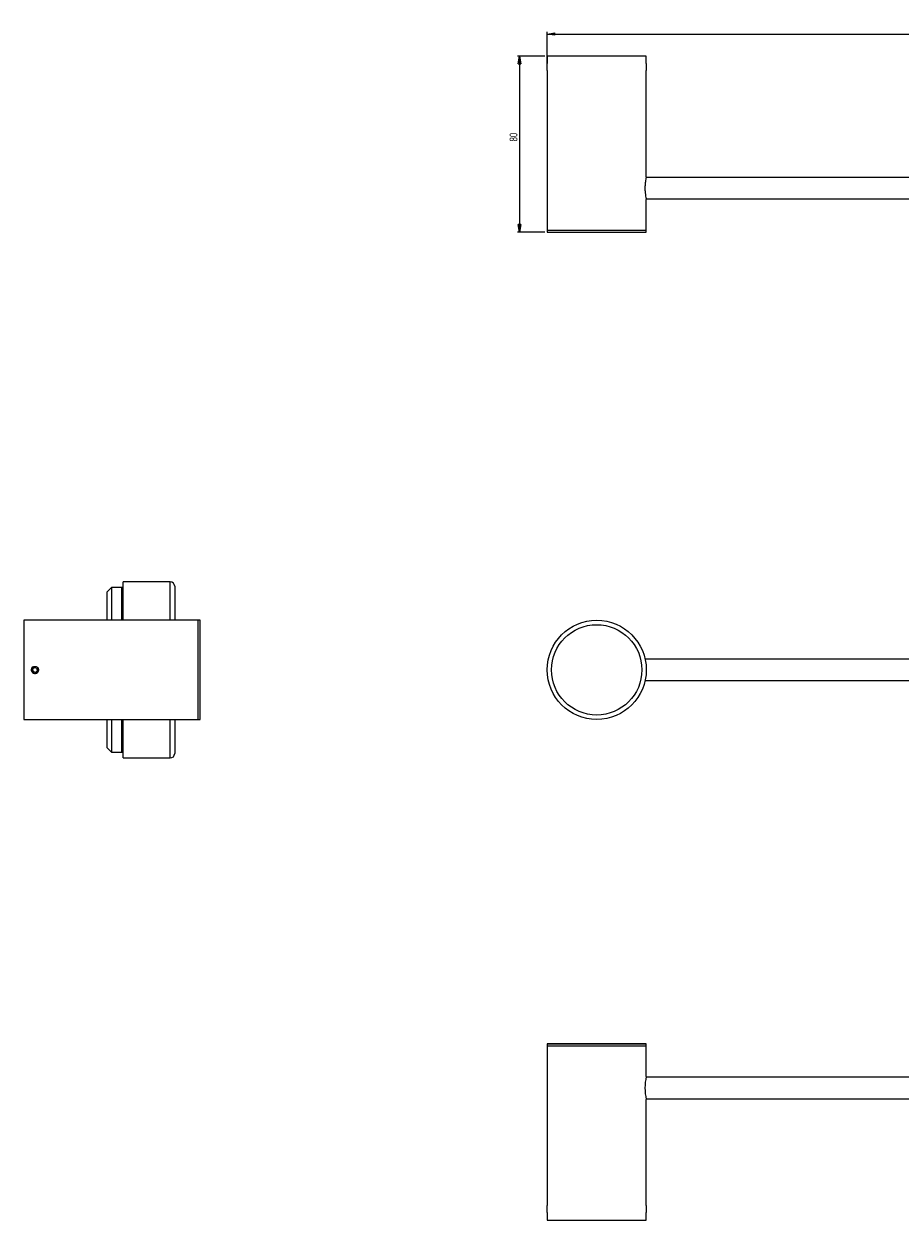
# Model space of a CAD drawing. Header units: millimetres. Extents: x 265 to 1060, y 178 to 721.
# Tile 1 of 2: x 265 to 662, y 178 to 721. Entities that reach past the tile are written whole.
import ezdxf

# ---------------------------------------------------------------- set-up
doc = ezdxf.new("R2010")
doc.units = ezdxf.units.MM
doc.styles.add('SLDTEXTSTYLE0', font='TXT', dxfattribs={"width": 0.75})
doc.dimstyles.new('SLDDIMSTYLE1', dxfattribs={"dimtxt": 3.5, "dimasz": 3.556, "dimexe": 0, "dimexo": 0.0625, "dimgap": 0.875, "dimtad": 1, "dimdec": 0, "dimrnd": 1e-09, "dimzin": 12, "dimdsep": 46, "dimtxsty": 'SLDTEXTSTYLE0', "dimblk1": 'CLOSED', "dimblk2": 'CLOSED', "dimsah": 1, "dimcen": 0.09, "dimadec": 0, "dimazin": 3, "dimtfac": 1, "dimtdec": 0, "dimtofl": 0, "dimtmove": 0, "dimatfit": 3, "dimldrblk": 'CLOSED', "dimfxl": 0, "dimfrac": 2, "dimtolj": 1, "dimtzin": 12, "dimarcsym": 0})

# ---------------------------------------------------------------- blocks, each defined once
blk = doc.blocks.new('_Closed')
at = {"color": 0, "linetype": 'ByBlock', "lineweight": -2}
for p, q in [((-1, 0.166667), (0, 0)), ((-1, 0.166667), (-1, -0.166667)), ((0, 0), (-1, -0.166667)), ((0, 0), (-1, 0))]:
    blk.add_line(p, q, dxfattribs=at)
blk = doc.blocks.new('_D_1')
at = {"color": 7, "linetype": 'Continuous', "lineweight": 0}
for p, q in [((502.29, 701.2), (502.29, 717.8)), ((502.29, 716.8), (808.79, 716.8)), ((808.79, 662.8), (808.79, 717.8))]:
    blk.add_line(p, q, dxfattribs=at)
at = {"color": 7, "linetype": 'Continuous', "lineweight": 18, "xscale": 3.556, "yscale": 3.556, "rotation": 180.0000000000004}
blk.add_blockref('_Closed', (502.29, 716.8, -9.73), dxfattribs=at)
at = {"color": 7, "linetype": 'Continuous', "lineweight": 18, "xscale": 3.556, "yscale": 3.556}
blk.add_blockref('_Closed', (808.79, 716.8, -9.73), dxfattribs=at)
at = {"color": 7, "linetype": 'Continuous', "lineweight": 18, "insert": (669.61, 721.32), "char_height": 3.5, "attachment_point": 1, "style": 'SLDTEXTSTYLE0'}
blk.add_mtext('307', dxfattribs=at)
blk = doc.blocks.new('_D_2')
at = {"color": 7, "linetype": 'Continuous', "lineweight": 0}
for p, q in [((501.29, 706.8), (488.78, 706.8)), ((489.78, 706.8), (489.78, 626.8)), ((501.29, 626.8), (488.78, 626.8))]:
    blk.add_line(p, q, dxfattribs=at)
at = {"color": 7, "linetype": 'Continuous', "lineweight": 18, "xscale": 3.556, "yscale": 3.556}
for p, rotation in [((489.78, 706.8, -9.73), 90.0000000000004), ((489.78, 626.8, -9.73), 270.0000000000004)]:
    blk.add_blockref('_Closed', p, dxfattribs=dict(at, rotation=rotation))
at = {"color": 7, "linetype": 'Continuous', "lineweight": 18, "insert": (485.27, 668.05), "char_height": 3.5, "attachment_point": 1, "rotation": 90, "style": 'SLDTEXTSTYLE0'}
blk.add_mtext('80', dxfattribs=at)

msp = doc.modelspace()

# ---------------------------------------------------------------- linework, layer by layer
at = {"color": 7, "linetype": 'Continuous', "lineweight": 25}
for p, q in [((502.29, 706.8), (502.29, 703.38)), ((547.29, 706.8), (502.29, 706.8)), ((547.29, 703.4), (547.29, 706.8)), ((502.29, 700.21), (502.29, 626.8)), ((547.29, 652), (547.29, 700.22)), ((728.79, 651.7), (547.22, 651.7)), ((547.22, 641.9), (728.79, 641.9)), ((547.29, 626.8), (547.29, 641.67)), ((502.29, 627.8), (502.29, 626.8)), ((502.29, 627.8), (547.29, 627.8)), ((502.29, 626.8), (547.29, 626.8)), ((547.29, 626.8), (547.29, 627.8)), ((331.28, 468.14), (309.88, 468.14)), ((309.88, 450.64), (309.88, 468.14)), ((304.58, 465.49), (302.58, 463.49)), ((302.58, 450.64), (302.58, 463.49)), ((309.23, 465.49), (304.58, 465.49)), ((304.58, 465.49), (304.58, 450.64)), ((309.23, 450.64), (309.23, 465.49)), ((309.88, 465.49), (309.46, 465.49)), ((309.46, 465.49), (309.46, 450.64)), ((333.28, 466.14), (333.28, 450.64)), ((344.88, 450.64), (264.88, 450.64)), ((264.88, 450.64), (264.88, 405.64)), ((344.88, 450.64), (343.88, 450.64)), ((343.88, 405.64), (343.88, 450.64)), ((344.88, 405.64), (344.88, 450.64)), ((269.64, 429.27), (268.78, 428.5)), ((269.64, 429.27), (270.74, 428.92)), ((271.08, 429.22), (270.89, 429.4)), ((729.09, 433.04), (546.75, 433.04)), ((268.78, 428.5), (269.02, 427.37)), ((270.12, 427.01), (269.02, 427.37)), ((270.98, 427.79), (270.12, 427.01)), ((270.98, 427.79), (270.74, 428.92)), ((546.75, 423.24), (729.09, 423.24)), ((264.88, 405.64), (344.88, 405.64)), ((302.58, 392.79), (302.58, 405.64)), ((304.58, 405.64), (304.58, 390.79)), ((309.23, 390.79), (309.23, 405.64)), ((309.46, 405.64), (309.46, 390.79)), ((309.88, 388.14), (309.88, 405.64)), ((333.28, 405.64), (333.28, 390.14)), ((343.88, 405.64), (344.88, 405.64)), ((302.58, 392.79), (304.58, 390.79)), ((304.58, 390.79), (309.23, 390.79)), ((309.46, 390.79), (309.88, 390.79)), ((309.88, 388.14), (331.28, 388.14)), ((502.29, 258.36), (502.29, 257.36)), ((502.29, 258.36), (502.29, 184.96)), ((543.47, 258.36), (502.29, 258.36)), ((502.29, 258.36), (547.29, 258.36)), ((543.47, 257.36), (502.29, 257.36)), ((547.29, 258.36), (543.47, 258.36)), ((547.29, 257.36), (543.47, 257.36)), ((547.29, 257.36), (547.29, 258.36)), ((547.29, 243.49), (547.29, 258.36)), ((728.79, 243.26), (547.22, 243.26)), ((547.22, 233.46), (728.79, 233.46)), ((547.29, 184.94), (547.29, 233.16)), ((502.29, 181.78), (502.29, 178.36)), ((547.29, 178.36), (547.29, 181.76)), ((502.29, 178.36), (547.29, 178.36))]:
    msp.add_line(p, q, dxfattribs=at)
at = {"color": 8, "linetype": 'Continuous', "lineweight": 25}
for p, q in [((331.28, 450.64), (331.28, 468.14)), ((331.28, 388.14), (331.28, 405.64))]:
    msp.add_line(p, q, dxfattribs=at)
at = {"color": 7, "linetype": 'Continuous', "lineweight": 25}
for radius in [22.5, 20.5]:
    msp.add_circle((524.79, 428.14), radius, dxfattribs=at)
for centre, radius, start, end in [((331.28, 466.14), 2, 360, 90), ((269.88, 428.14), 1.61, 120.9331, 42.0184), ((331.28, 390.14), 2, 270, 0), ((569.47, 238.36), 22.78, 166.9805, 193.1944), ((569.76, 183.36), 22.53, 175.977, 184.073)]:
    msp.add_arc(centre, radius, start, end, dxfattribs=at)
for points, knots in [([(502.35, 701.8), (502.35, 701.98), (502.34, 702.34), (502.32, 702.82), (502.3, 703.18), (502.29, 703.39), (502.29, 703.38), (502.29, 703.38)], [0, 0, 0, 0, 0.214468, 0.428923, 0.64372, 0.858739, 1, 1, 1, 1]), ([(502.29, 700.21), (502.29, 700.21), (502.29, 700.18), (502.3, 700.28), (502.31, 700.53), (502.33, 700.95), (502.34, 701.39), (502.35, 701.69), (502.35, 701.8)], [0, 0, 0, 0, 0.004395, 0.218571, 0.432744, 0.647386, 0.862241, 1, 1, 1, 1]), ([(547.29, 703.4), (547.29, 703.39), (547.29, 703.35), (547.27, 703.08), (547.25, 702.67), (547.23, 702.16), (547.23, 701.62), (547.24, 701.09), (547.26, 700.65), (547.28, 700.34), (547.29, 700.2), (547.29, 700.22), (547.29, 700.22)], [0, 0, 0, 0, 0.107186, 0.214366, 0.321715, 0.429176, 0.536453, 0.643536, 0.750719, 0.858139, 0.965564, 1, 1, 1, 1]), ([(547.29, 652), (547.28, 651.95), (547.25, 651.84), (547.06, 650.97), (546.85, 649.67), (546.69, 648.04), (546.66, 646.27), (546.77, 644.58), (546.97, 643.13), (547.17, 642.11), (547.29, 641.59), (547.28, 641.66), (547.27, 641.67)], [0, 0, 0, 0, 0.105453, 0.210841, 0.317913, 0.426295, 0.532788, 0.637119, 0.742389, 0.850202, 0.958267, 1, 1, 1, 1]), ([(269.88, 429.74), (269.7, 429.73), (269.34, 429.69), (268.86, 429.42), (268.5, 429.01), (268.29, 428.5), (268.26, 427.96), (268.41, 427.43), (268.73, 426.99), (269.18, 426.67), (269.7, 426.52), (270.25, 426.56), (270.75, 426.77), (271.16, 427.13), (271.42, 427.61), (271.51, 428.15), (271.41, 428.69), (271.15, 429.17), (270.74, 429.53), (270.29, 429.72), (269.99, 429.74), (269.88, 429.74)], [0, 0, 0, 0, 0.053596, 0.107189, 0.160867, 0.214601, 0.268243, 0.321788, 0.375383, 0.429096, 0.482812, 0.536411, 0.589954, 0.643592, 0.697325, 0.751007, 0.804571, 0.858134, 0.911814, 0.965548, 1, 1, 1, 1]), ([(502.29, 181.78), (502.29, 181.78), (502.29, 181.75), (502.3, 181.9), (502.32, 182.21), (502.34, 182.66), (502.35, 183.18), (502.35, 183.73), (502.33, 184.23), (502.31, 184.64), (502.29, 184.91), (502.29, 184.94), (502.29, 184.96)], [0, 0, 0, 0, 0.03668, 0.143769, 0.250958, 0.358383, 0.465814, 0.57301, 0.680097, 0.78737, 0.894836, 1, 1, 1, 1])]:
    msp.add_open_spline(points, degree=3, knots=knots, dxfattribs=at)

# ---------------------------------------------------------------- dimensions: what is measured, and where the dimension line sits
at = {"color": 7, "linetype": 'Continuous', "lineweight": 18}
dim = msp.add_linear_dim(base=(808.78938092, 716.80475248), p1=(502.28938092, 700.20483637), p2=(808.78938092, 661.80475248), dimstyle='SLDDIMSTYLE1', dxfattribs=at)
dim.commit()
dim.dimension.update_dxf_attribs({"geometry": '_D_1', "text_midpoint": (673.48738614, 716.80475248), "dimtype": 160})
dim = msp.add_linear_dim(base=(489.78, 626.8), p1=(502.29, 706.8), p2=(502.29, 626.8), angle=90, dimstyle='SLDDIMSTYLE1', dxfattribs=at)
dim.commit()
dim.dimension.update_dxf_attribs({"geometry": '_D_2', "text_midpoint": (489.78, 670.64), "dimtype": 160})

doc.saveas('drawing.dxf')
